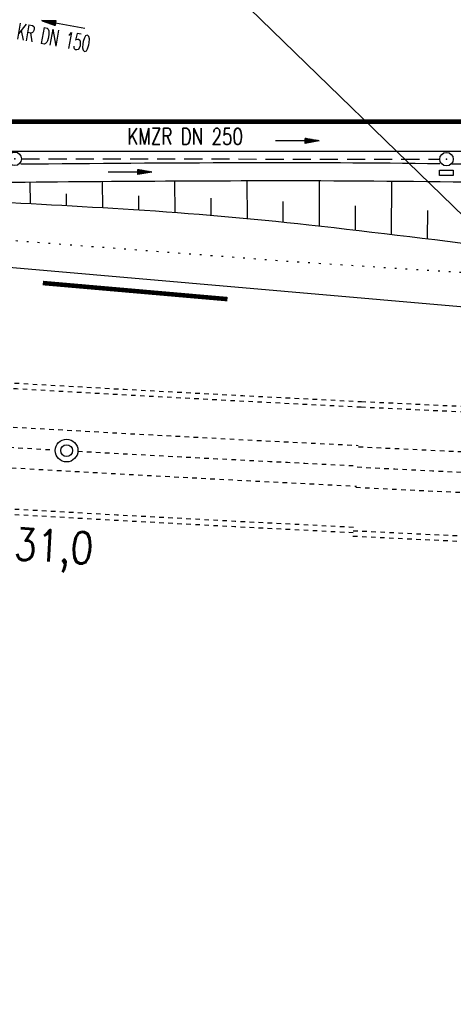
# Model space of a CAD drawing. Extents: x 0 to 1135, y 0 to 420.
# Tile 16 of 80: x 405 to 453, y 109 to 218. Entities that reach past the tile are written whole.
import ezdxf
from ezdxf.enums import TextEntityAlignment as Align

# ---------------------------------------------------------------- set-up
doc = ezdxf.new("R2010")
doc.units = 0
doc.header["$LTSCALE"] = 2
doc.header["$MEASUREMENT"] = 0
for name, pattern in [('ACAD_ISO03W100', [0.5, 0.25, -0.25]), ('ACAD_ISO05W100', [0.5, 0.25, -0.25]), ('AUSGEZOGEN', [0]), ('GEMEINDE', [3.5, 2, -0.5, 0.5, -0.5]), ('GESTRICH-X2', [1.5, 1, -0.5]), ('PUNKTX2_STR', [0.6, 0.1, -0.5])]:
    doc.linetypes.add(name, pattern=pattern)
doc.layers.get('0').update_dxf_attribs({"color": 8, "linetype": 'AUSGEZOGEN'})
for name, color, linetype in [('Bahnachse', 7, 'CONTINUOUS'), ('BOESCHG', 8, 'AUSGEZOGEN'), ('FBRTOP', 8, 'AUSGEZOGEN'), ('GEMEINGRZ', 8, 'GEMEINDE'), ('Gleisachsen', 7, 'CONTINUOUS'), ('GRENZL-BAB', 7, 'AUSGEZOGEN'), ('KANAL', 200, 'GESTRICH-X2'), ('MULDE', 8, 'AUSGEZOGEN'), ('NUTZUNG', 8, 'PUNKTX2_STR'), ('PFEIL', 200, 'CONTINUOUS'), ('PFEILTOP', 8, 'AUSGEZOGEN'), ('SCHSYMBOL', 200, 'AUSGEZOGEN'), ('STROMLTG', 8, 'AUSGEZOGEN'), ('TEXTO', 200, 'CONTINUOUS'), ('TUNNEL', 15, 'CONTINUOUS')]:
    doc.layers.add(name, color=color, linetype=linetype)
doc.styles.add('ROMANS', font='romans.shx', dxfattribs={"width": 0.8})

# ---------------------------------------------------------------- blocks, each defined once
blk = doc.blocks.new('GST')
at = {"color": 0}
blk.add_circle((0, 0), 0.75, dxfattribs=at)
blk.add_point((0, 0), dxfattribs=at)
blk = doc.blocks.new('17')
blk.add_lwpolyline([(-0.76, -1.22), (0.75, -1.22), (0.75, -1.8), (-0.76, -1.8)], close=True)
blk.add_blockref('GST', (0, 0))
blk = doc.blocks.new('10')
blk.add_blockref('GST', (0, 0))
blk = doc.blocks.new('PFEIL2')
at = {"color": 0}
for p, q in [((0.88, 0), (-2.4, -0.01)), ((0.88, -0.27), (0.88, 0.28)), ((0.88, 0.28), (2.43, 0.01)), ((0.91, 0.27), (0.88, 0.26)), ((0.97, 0.26), (0.88, 0.25)), ((1.02, 0.25), (0.88, 0.23)), ((1.07, 0.24), (0.88, 0.21)), ((1.13, 0.23), (0.88, 0.19)), ((1.18, 0.22), (0.88, 0.17)), ((1.24, 0.21), (0.88, 0.15)), ((1.29, 0.21), (0.88, 0.14)), ((1.34, 0.2), (0.88, 0.12)), ((1.4, 0.19), (0.88, 0.1)), ((1.45, 0.18), (0.88, 0.08)), ((1.51, 0.17), (0.88, 0.06)), ((1.56, 0.16), (0.88, 0.04)), ((1.61, 0.15), (0.88, 0.02)), ((1.67, 0.14), (0.88, 0.01)), ((1.72, 0.13), (0.88, -0.01)), ((1.78, 0.12), (0.88, -0.03)), ((1.83, 0.11), (0.88, -0.05)), ((1.88, 0.1), (0.88, -0.07)), ((1.94, 0.09), (0.88, -0.09)), ((2.05, 0.08), (0.88, -0.12)), ((1.99, 0.08), (0.88, -0.11)), ((2.1, 0.07), (0.88, -0.14)), ((2.15, 0.06), (0.88, -0.16)), ((2.21, 0.05), (0.88, -0.18)), ((2.26, 0.04), (0.88, -0.2)), ((2.32, 0.03), (0.88, -0.22)), ((2.37, 0.02), (0.88, -0.23)), ((2.42, 0.01), (0.88, -0.25)), ((2.43, 0.01), (0.88, -0.27))]:
    blk.add_line(p, q, dxfattribs=at)

msp = doc.modelspace()

# ---------------------------------------------------------------- linework, layer by layer
at = {"layer": 'Bahnachse', "linetype": 'ACAD_ISO05W100'}
msp.add_lwpolyline([(442.82, 168.21, 0.005292), (509.57, 165.46)], format="xyb", dxfattribs=at)
at = {"layer": 'Bahnachse', "linetype": 'Continuous'}
for radius in [1.25, 0.65]:
    msp.add_circle((410.68, 170.02), radius, dxfattribs=at)
at = {"layer": 'Bahnachse', "linetype": 'ACAD_ISO05W100'}
for start, end in [(265.50035, 266.77777), (266.81032, 267.21329)]:
    msp.add_arc((656.75, 4563.14), 4400, start, end, dxfattribs=at)
at = {"layer": 'BOESCHG'}
for p, q in [((406.62, 199.67), (406.64, 197.29)), ((414.62, 199.74), (414.64, 196.84)), ((422.62, 199.79), (422.63, 196.32)), ((430.62, 199.82), (430.63, 195.65)), ((438.62, 199.82), (438.6, 194.81)), ((446.62, 199.77), (446.56, 193.89)), ((410.63, 198.39), (410.64, 197.07)), ((418.63, 198.18), (418.64, 196.59)), ((426.62, 197.91), (426.63, 196)), ((434.61, 197.54), (434.61, 195.25)), ((442.6, 197.08), (442.58, 194.35)), ((450.58, 196.57), (450.54, 193.41))]:
    msp.add_line(p, q, dxfattribs=at)
msp.add_lwpolyline([(504.28, 186.63, -0.012104), (482.05, 189.25, 0.007327), (437.46, 194.94, 0.01257), (418.07, 196.63, 0.006742), (381.84, 198.39)], format="xyb", dxfattribs=at)
at = {"layer": 'FBRTOP', "const_width": 0.5}
msp.add_lwpolyline([(287.58, 206.63), (300.13, 206.44), (316.96, 206.37), (325.26, 206.37), (350.26, 206.37), (375.26, 206.37), (400.26, 206.37), (425.26, 206.37), (575.26, 206.37), (825.26, 206.37), (950, 206.37)], dxfattribs=at)
at = {"layer": 'FBRTOP'}
msp.add_lwpolyline([(384.96, 203.12), (400.26, 203.12), (425.26, 203.12), (502.49, 203.12)], dxfattribs=at)
at = {"layer": 'GEMEINGRZ', "const_width": 0.5}
msp.add_lwpolyline([(428.47, 186.76), (408.05, 188.54)], dxfattribs=at)
at = {"layer": 'Gleisachsen', "linetype": 'ACAD_ISO03W100'}
for centre, radius, start, end in [((656.75, 4563.14), 4397.75, 264.60453, 267.21329), ((656.75, 4563.14), 4402.25, 264.69918, 267.21329), ((657.42, 4562.97), 4397.75, 267.20488, 268.23703), ((657.42, 4562.97), 4402.25, 267.20407, 268.23703)]:
    msp.add_arc(centre, radius, start, end, dxfattribs=at)
at = {"layer": 'GRENZL-BAB'}
msp.add_line((464.73, 185), (365.92, 193.59), dxfattribs=at)
at = {"layer": 'KANAL'}
msp.add_line((405.69, 202.27), (451.95, 202.23), dxfattribs=at)
at = {"layer": 'MULDE'}
for points in [[(402.17, 240.74, 0.000005), (413.43, 240.74, 0.000006), (421.55, 240.73, 0), (450.36, 240.73, 0.000007), (451.86, 240.73), (463.17, 240.72, 0.000006), (493.06, 240.72, 0.000025), (500.11, 240.72, 0.000589), (500.47, 240.72, 0.000017), (513.16, 240.75, 0.001441), (540.28, 240.89, -0.004051), (549.92, 240.89, -0.002327), (552.3, 240.86, 0.000509), (563.18, 240.68, 0.000608), (574.06, 240.53, 0.011247), (574.65, 240.53, 0.026637), (574.66, 240.53, 0.000678), (575.14, 240.6, 0.037681), (577.07, 241.03, 0.034266), (579.1, 241.79)], [(451.97, 201.71, 0.004167), (429.94, 201.82, 0.001737), (405.63, 201.66)], [(502.47, 201.29, -0.001855), (498.41, 201.01, -0.017012), (497.96, 200.99, -0.004056), (488.06, 201.1, 0.001161), (453.45, 201.69, 0.000027), (453.3, 201.69, 0.001737)]]:
    msp.add_lwpolyline(points, format="xyb", dxfattribs=at)
at = {"layer": 'MULDE', "flags": 128}
msp.add_lwpolyline([(502.6, 199.29, -0.001883), (498.47, 199.01, -0.017059), (498.01, 198.99, -0.004003), (488.03, 199.1, 0.001155), (453.44, 199.69, 0.00444), (429.98, 199.82, 0.002727), (391.78, 199.49)], format="xyb", dxfattribs=at)
at = {"layer": 'NUTZUNG', "flags": 128}
msp.add_lwpolyline([(377.55, 195.3), (436.18, 190.88), (506.57, 186.43)], dxfattribs=at)
at = {"layer": 'STROMLTG'}
msp.add_line((367.3, 280.67), (529.97, 122.67), dxfattribs=at)
at = {"layer": 'TUNNEL', "linetype": 'ACAD_ISO03W100'}
for points in [[(554.25, 171.44, -0.00632), (443.28, 175.45)], [(554.23, 170.84, -0.00632), (443.24, 174.85)], [(552.56, 157.17, -0.006255), (442.38, 161.17)], [(552.55, 156.57, -0.006255), (442.35, 160.57)]]:
    msp.add_lwpolyline(points, format="xyb", dxfattribs=at)
for centre, radius, start, end in [((657.42, 4562.97), 4392.75, 261.72242, 267.20578), ((657.48, 4563.37), 4407.05, 261.74868, 267.20275), ((657.48, 4563.37), 4407.65, 261.74981, 267.20265), ((657.42, 4562.97), 4393.35, 264.55209, 267.20567)]:
    msp.add_arc(centre, radius, start, end, dxfattribs=at)

# ---------------------------------------------------------------- block references
at = {"layer": 'PFEIL'}
for p, rotation in [((410.32, 217.13), 169.8445354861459), ((436.17, 204.25), 359.9565354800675)]:
    msp.add_blockref('PFEIL2', p, dxfattribs=dict(at, rotation=rotation))
at = {"layer": 'PFEILTOP', "rotation": 359.8938640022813}
msp.add_blockref('PFEIL2', (417.66, 200.8), dxfattribs=at)
at = {"layer": 'SCHSYMBOL', "rotation": 3.548496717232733e-05}
for name, p in [('10', (404.94, 202.27)), ('17', (452.69, 202.23))]:
    msp.add_blockref(name, p, dxfattribs=at)

# ---------------------------------------------------------------- texts
at = {"layer": 'Bahnachse', "linetype": 'Continuous', "style": 'ROMANS', "oblique": 360, "width": 0.8334}
msp.add_text('31,0', height=3.5, rotation=356.5954, dxfattribs=at).set_placement((404.79, 157.98))
at = {"layer": 'TEXTO', "style": 'ROMANS'}
for s, rotation, width, p in [('KR DN 150', 349.8445, 0.6, (409.09, 214.79)), ('KMZR DN 250', 359.9565, 0.75, (423.79, 203.85))]:
    msp.add_text(s, height=1.8, rotation=rotation, dxfattribs=dict(at, width=width)).set_placement(p, align=Align.CENTER)

doc.saveas('drawing.dxf')
